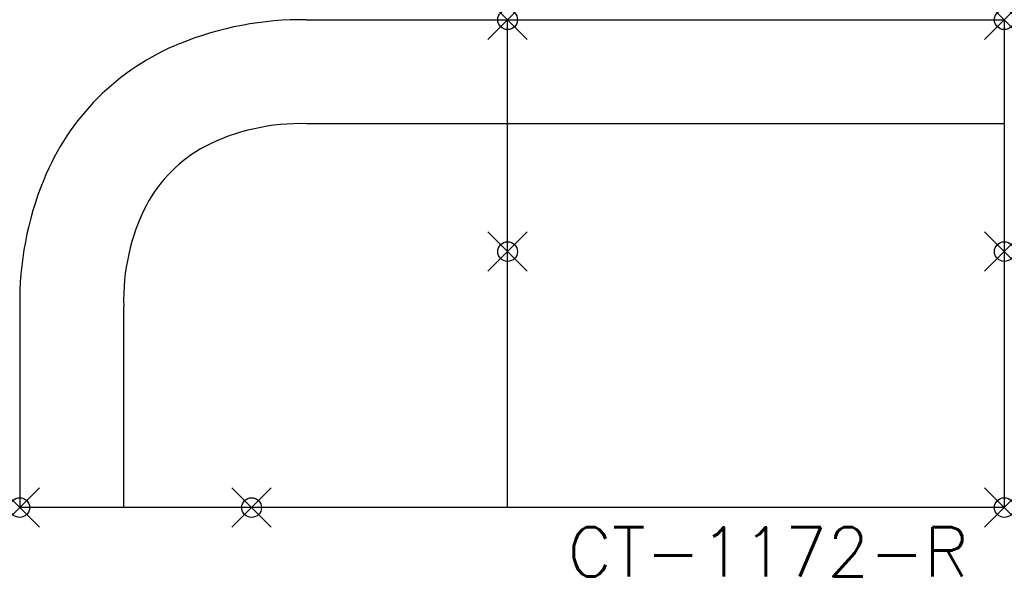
# Model space of a CAD drawing. Header units: inches. Extents: x -50 to 0, y -16.5 to 11.8.
import ezdxf
from ezdxf.enums import TextEntityAlignment as Align

# ---------------------------------------------------------------- set-up
doc = ezdxf.new("R2010")
doc.units = ezdxf.units.IN
doc.header["$MEASUREMENT"] = 0
doc.header["$PDMODE"] = 35
doc.layers.add('AFUCH-P', color=2, linetype='Continuous')
doc.layers.add('AFUCH-P-TN', color=2, linetype='Continuous')
doc.styles.get("Standard").update_dxf_attribs({"font": 'txt.shx'})

msp = doc.modelspace()

# ---------------------------------------------------------------- linework, layer by layer
at = {"layer": 'AFUCH-P'}
for p, q in [((-35.444, 11.777), (0, 11.777)), ((-25.225, -13.004), (-25.225, 11.777)), ((0, 11.777), (0, -13.004)), ((0, 6.495), (-35.444, 6.495)), ((-50.006, -2.785), (-50.006, -13.004)), ((-44.724, -13.004), (-44.724, -2.785)), ((0, -13.004), (-50.006, -13.004))]:
    msp.add_line(p, q, dxfattribs=at)
for centre, radius, start, end in [((-35.651, -4.735), 16.514, 89.2819, 112.1508), ((-37.154, -1.064), 12.552, 112.1137, 157.9498), ((-35.76, -4.161), 10.661, 88.3006, 116.9482), ((-37.143, -1.086), 7.295, 118.2123, 151.7877), ((-33.494, -2.578), 16.514, 157.8492, 180.7181), ((-34.068, -2.469), 10.661, 153.0518, 181.6994)]:
    msp.add_arc(centre, radius, start, end, dxfattribs=at)
for p in [(-25.225, 11.777), (0, 11.777), (-25.225, 0), (0, 0), (-50.006, -13.004), (-38.229, -13.004), (0, -13.004)]:
    msp.add_point(p, dxfattribs=at)

# ---------------------------------------------------------------- texts
at = {"layer": 'AFUCH-P-TN'}
msp.add_text('CT-1172-R', height=2.5, dxfattribs=at).set_placement((-12, -16.504), align=Align.CENTER)

doc.saveas('drawing.dxf')
